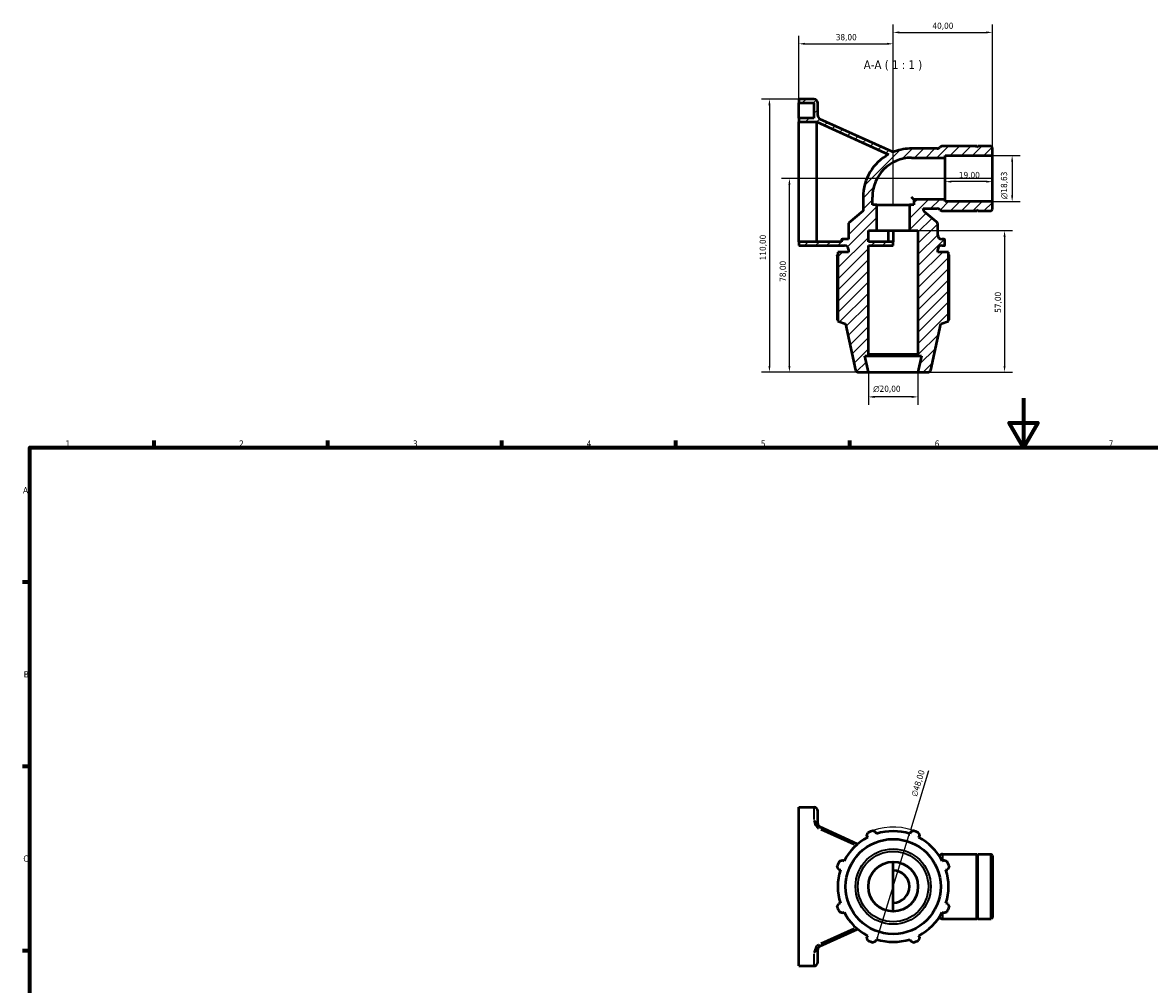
# Model space of a CAD drawing. Header units: millimetres. Extents: x 0 to 908, y 0 to 745.
# Tile 2 of 4: x 17 to 471, y 358 to 745. Entities that reach past the tile are written whole.
import ezdxf

# ---------------------------------------------------------------- set-up
doc = ezdxf.new("R2010")
doc.units = ezdxf.units.MM
for name, color, linetype, lineweight in [('Border (ISO)', 7, 'Continuous', 70), ('Dimension (ISO)', 7, 'Continuous', 25), ('Hatch (ISO)', 7, 'Continuous', 18), ('Symbol (ISO)', 7, 'Continuous', 25), ('Visible (ISO)', 7, 'Continuous', 50), ('Visible Narrow (ISO)', 7, 'Continuous', 35)]:
    doc.layers.add(name, color=color, linetype=linetype, lineweight=lineweight)
doc.styles.add('Label Text (ISO)', font='tahoma.ttf')
doc.styles.add('Note Text (ISO)', font='tahoma.ttf')
doc.dimstyles.new('Default (ISO)', dxfattribs={"dimtxt": 2.5, "dimasz": 2.5, "dimexe": 3.175, "dimexo": 0, "dimgap": 0.762, "dimtad": 1, "dimrnd": 1e-08, "dimzin": 0, "dimtxsty": 'Note Text (ISO)', "dimcen": 0.09, "dimdle": 10, "dimclrd": 256, "dimclre": 256, "dimclrt": 232, "dimazin": 0, "dimtfac": 1.40208, "dimtmove": 0, "dimatfit": 3, "dimfxl": 1, "dimtolj": 1, "dimtzin": 0, "dimlwd": -1, "dimlwe": -1, "dimarcsym": 0})

# ---------------------------------------------------------------- blocks, each defined once
blk = doc.blocks.new('Borders Default Border')
at = {"layer": 'Border (ISO)'}
for p, q in [((70.08, 574), (70.08, 576.9)), ((140.17, 574), (140.17, 576.9)), ((210.25, 574), (210.25, 576.9)), ((280.33, 574), (280.33, 576.9)), ((350.42, 574), (350.42, 576.9)), ((20, 519.75), (17.1, 519.75)), ((20, 445.5), (17.1, 445.5)), ((20, 371.25), (17.1, 371.25))]:
    blk.add_line(p, q, dxfattribs=at)
at = {"layer": 'Border (ISO)', "flags": 128}
for points in [[(420.5, 594), (420.5, 574), (414.73, 584), (426.27, 584), (420.5, 574)], [(20, 20), (20, 574), (821, 574), (821, 20), (20, 20)]]:
    blk.add_lwpolyline(points, dxfattribs=at)
at = {"layer": 'Border (ISO)', "color": 232, "true_color": 0xca0064, "char_height": 2.5, "attachment_point": 7, "style": 'Note Text (ISO)'}
for s, insert in [('1', (34.48, 574.4)), ('2', (104.37, 574.4)), ('3', (174.43, 574.35)), ('4', (244.42, 574.4)), ('5', (314.64, 574.35)), ('6', (384.66, 574.35)), ('7', (454.77, 574.4)), ('A', (17.29, 555.62)), ('B', (17.59, 481.37)), ('C', (17.43, 407.08))]:
    blk.add_mtext(s, dxfattribs=dict(at, insert=insert))
blk = doc.blocks.new('*D7')
at = {"layer": 'Defpoints', "color": 0, "transparency": 16777216}
for p in [(329.92, 714.46), (318.07, 604.46), (357.92, 604.46)]:
    blk.add_point(p, dxfattribs=at)
at = {"layer": 'Dimension (ISO)', "transparency": 16777216}
for p, q in [((329.92, 714.46), (314.89, 714.46)), ((318.07, 711.96), (318.07, 606.96)), ((357.92, 604.46), (314.89, 604.46))]:
    blk.add_line(p, q, dxfattribs=at)
for points in [[(317.65, 711.96), (318.49, 711.96), (318.07, 714.46)], [(317.65, 606.96), (318.49, 606.96), (318.07, 604.46)]]:
    blk.add_solid(points, dxfattribs=at)
at = {"layer": 'Dimension (ISO)', "color": 232, "true_color": 0xca0064, "transparency": 16777216, "insert": (314.14, 649.51), "char_height": 2.5, "attachment_point": 1, "rotation": 90, "style": 'Note Text (ISO)'}
blk.add_mtext('\\A1;110,00', dxfattribs=at)
blk = doc.blocks.new('*D8')
at = {"layer": 'Defpoints', "color": 0, "transparency": 16777216}
for p in [(367.92, 736.76), (329.92, 712.94), (367.92, 671.81)]:
    blk.add_point(p, dxfattribs=at)
at = {"layer": 'Dimension (ISO)', "transparency": 16777216}
for p, q in [((329.92, 712.94), (329.92, 739.94)), ((332.42, 736.76), (365.42, 736.76)), ((367.92, 671.81), (367.92, 739.94))]:
    blk.add_line(p, q, dxfattribs=at)
for points in [[(332.42, 737.18), (332.42, 736.35), (329.92, 736.76)], [(365.42, 737.18), (365.42, 736.35), (367.92, 736.76)]]:
    blk.add_solid(points, dxfattribs=at)
at = {"layer": 'Dimension (ISO)', "color": 232, "true_color": 0xca0064, "transparency": 16777216, "insert": (344.8, 740.7), "char_height": 2.5, "attachment_point": 1, "style": 'Note Text (ISO)'}
blk.add_mtext('\\A1;38,00', dxfattribs=at)
blk = doc.blocks.new('*D9')
at = {"layer": 'Defpoints', "color": 0, "transparency": 16777216}
for p in [(407.92, 741.37), (407.92, 691.78), (367.92, 671.81)]:
    blk.add_point(p, dxfattribs=at)
at = {"layer": 'Dimension (ISO)', "transparency": 16777216}
for p, q in [((367.92, 671.81), (367.92, 744.54)), ((370.42, 741.37), (405.42, 741.37)), ((407.92, 691.78), (407.92, 744.54))]:
    blk.add_line(p, q, dxfattribs=at)
for points in [[(370.42, 741.78), (370.42, 740.95), (367.92, 741.37)], [(405.42, 741.78), (405.42, 740.95), (407.92, 741.37)]]:
    blk.add_solid(points, dxfattribs=at)
at = {"layer": 'Dimension (ISO)', "color": 232, "true_color": 0xca0064, "transparency": 16777216, "insert": (383.75, 745.3), "char_height": 2.5, "attachment_point": 1, "style": 'Note Text (ISO)'}
blk.add_mtext('\\A1;40,00', dxfattribs=at)
blk = doc.blocks.new('*D10')
at = {"layer": 'Defpoints', "color": 0, "transparency": 16777216}
for p in [(388.92, 682.46), (388.92, 681.21), (407.92, 682.46)]:
    blk.add_point(p, dxfattribs=at)
at = {"layer": 'Dimension (ISO)', "transparency": 16777216}
blk.add_line((405.42, 681.21), (391.42, 681.21), dxfattribs=at)
for points in [[(391.42, 681.62), (391.42, 680.79), (388.92, 681.21)], [(405.42, 681.62), (405.42, 680.79), (407.92, 681.21)]]:
    blk.add_solid(points, dxfattribs=at)
at = {"layer": 'Dimension (ISO)', "color": 232, "true_color": 0xca0064, "transparency": 16777216, "insert": (394.41, 685.14), "char_height": 2.5, "attachment_point": 1, "style": 'Note Text (ISO)'}
blk.add_mtext('\\A1;19,00', dxfattribs=at)
blk = doc.blocks.new('*D11')
at = {"layer": 'Defpoints', "color": 0, "transparency": 16777216}
for p in [(407.92, 691.78), (407.92, 673.15), (415.87, 673.15)]:
    blk.add_point(p, dxfattribs=at)
at = {"layer": 'Dimension (ISO)', "transparency": 16777216}
for p, q in [((407.92, 691.78), (419.04, 691.78)), ((415.87, 689.28), (415.87, 675.65)), ((407.92, 673.15), (419.04, 673.15))]:
    blk.add_line(p, q, dxfattribs=at)
for points in [[(415.45, 689.28), (416.28, 689.28), (415.87, 691.78)], [(415.45, 675.65), (416.28, 675.65), (415.87, 673.15)]]:
    blk.add_solid(points, dxfattribs=at)
at = {"layer": 'Dimension (ISO)', "color": 232, "true_color": 0xca0064, "transparency": 16777216, "insert": (411.34, 674.19), "char_height": 2.5, "attachment_point": 1, "rotation": 90, "style": 'Note Text (ISO)'}
blk.add_mtext('\\A1;\\fAIGDT|b0|i0;\\H2.5000;\\ln\\fTahoma|b0|i0;\\H2.5000;18,63', dxfattribs=at)
blk = doc.blocks.new('*D12')
at = {"layer": 'Defpoints', "color": 0, "transparency": 16777216}
for p in [(374.44, 661.46), (377.92, 604.46), (412.81, 604.46)]:
    blk.add_point(p, dxfattribs=at)
at = {"layer": 'Dimension (ISO)', "transparency": 16777216}
for p, q in [((374.44, 661.46), (415.99, 661.46)), ((412.81, 658.96), (412.81, 606.96)), ((377.92, 604.46), (415.99, 604.46))]:
    blk.add_line(p, q, dxfattribs=at)
for points in [[(412.4, 658.96), (413.23, 658.96), (412.81, 661.46)], [(412.4, 606.96), (413.23, 606.96), (412.81, 604.46)]]:
    blk.add_solid(points, dxfattribs=at)
at = {"layer": 'Dimension (ISO)', "color": 232, "true_color": 0xca0064, "transparency": 16777216, "insert": (408.88, 628.36), "char_height": 2.5, "attachment_point": 1, "rotation": 90, "style": 'Note Text (ISO)'}
blk.add_mtext('\\A1;57,00', dxfattribs=at)
blk = doc.blocks.new('*D13')
at = {"layer": 'Defpoints', "color": 0, "transparency": 16777216}
for p in [(357.92, 604.46), (377.92, 604.46), (357.92, 594.46)]:
    blk.add_point(p, dxfattribs=at)
at = {"layer": 'Dimension (ISO)', "transparency": 16777216}
for p, q in [((357.92, 604.46), (357.92, 591.29)), ((377.92, 604.46), (377.92, 591.29)), ((375.42, 594.46), (360.42, 594.46))]:
    blk.add_line(p, q, dxfattribs=at)
for points in [[(360.42, 594.88), (360.42, 594.05), (357.92, 594.46)], [(375.42, 594.88), (375.42, 594.05), (377.92, 594.46)]]:
    blk.add_solid(points, dxfattribs=at)
at = {"layer": 'Dimension (ISO)', "color": 232, "true_color": 0xca0064, "transparency": 16777216, "insert": (359.87, 598.99), "char_height": 2.5, "attachment_point": 1, "style": 'Note Text (ISO)'}
blk.add_mtext('\\A1;\\fAIGDT|b0|i0;\\H2.5000;\\ln\\fTahoma|b0|i0;\\H2.5000;20,00', dxfattribs=at)
blk = doc.blocks.new('*D14')
at = {"layer": 'Defpoints', "color": 0, "transparency": 16777216}
for p in [(326.12, 682.46), (407.92, 682.46), (357.92, 604.46)]:
    blk.add_point(p, dxfattribs=at)
at = {"layer": 'Dimension (ISO)', "transparency": 16777216}
for p, q in [((407.92, 682.46), (322.94, 682.46)), ((326.12, 606.96), (326.12, 679.96)), ((357.92, 604.46), (322.94, 604.46))]:
    blk.add_line(p, q, dxfattribs=at)
for points in [[(325.7, 679.96), (326.53, 679.96), (326.12, 682.46)], [(325.7, 606.96), (326.53, 606.96), (326.12, 604.46)]]:
    blk.add_solid(points, dxfattribs=at)
at = {"layer": 'Dimension (ISO)', "color": 232, "true_color": 0xca0064, "transparency": 16777216, "insert": (322.18, 640.84), "char_height": 2.5, "attachment_point": 1, "rotation": 90, "style": 'Note Text (ISO)'}
blk.add_mtext('\\A1;78,00', dxfattribs=at)
blk = doc.blocks.new('*D15')
at = {"layer": 'Defpoints', "color": 0, "transparency": 16777216}
for p in [(374.99, 420.02), (360.85, 374.15)]:
    blk.add_point(p, dxfattribs=at)
at = {"layer": 'Dimension (ISO)', "transparency": 16777216}
for p, q in [((374.99, 420.02), (382.35, 443.89)), ((361.59, 376.54), (374.26, 417.63))]:
    blk.add_line(p, q, dxfattribs=at)
blk.add_arc((367.92, 397.08), 24, 65.2825, 109.792, dxfattribs=at)
for points in [[(373.86, 417.75), (374.66, 417.51), (374.99, 420.02)], [(361.19, 376.66), (361.99, 376.42), (360.85, 374.15)]]:
    blk.add_solid(points, dxfattribs=at)
at = {"layer": 'Dimension (ISO)', "color": 232, "true_color": 0xca0064, "transparency": 16777216, "insert": (375.09, 433.83), "char_height": 2.5, "attachment_point": 1, "rotation": 72.8623, "style": 'Note Text (ISO)'}
blk.add_mtext('\\A1;∅48,00', dxfattribs=at)

msp = doc.modelspace()

# ---------------------------------------------------------------- hatches: boundary and pattern name
at = {"layer": 'Hatch (ISO)'}
h = msp.add_hatch(dxfattribs=at)
h.set_pattern_fill('ANSI31', color=256, scale=25.4, style=0)
h.set_pattern_definition([(45, (0, 0), (-2.245064, 2.245064), [])])
edge = h.paths.add_edge_path()
edge.add_line((388.922, 673.147), (388.922, 674.079))
edge.add_line((388.922, 674.079), (376.306, 674.079))
edge.add_line((376.306, 674.079), (376.306, 671.81))
edge.add_line((376.306, 671.81), (374.443, 671.81))
edge.add_line((374.443, 671.81), (374.443, 661.463))
edge.add_line((374.443, 661.463), (377.922, 661.463))
edge.add_line((377.922, 661.463), (377.922, 611.563))
edge.add_line((377.922, 611.563), (378.522, 610.963))
edge.add_line((378.522, 610.963), (379.304, 610.963))
edge.add_line((379.304, 610.963), (377.922, 604.463))
edge.add_line((377.922, 604.463), (382.113, 604.463))
edge.add_ellipse((382.113, 605.463), major_axis=(0, -1), ratio=1, start_angle=0, end_angle=78)
edge.add_line((383.091, 605.255), (387.067, 623.963))
edge.add_line((387.067, 623.963), (390.242, 624.994))
edge.add_line((390.242, 624.994), (390.242, 652.823))
edge.add_line((390.242, 652.823), (385.922, 652.823))
edge.add_line((385.922, 652.823), (385.922, 653.863))
edge.add_ellipse((387.482, 653.863), major_axis=(-1.56, 0), ratio=1, start_angle=270, end_angle=360, ccw=False)
edge.add_line((387.482, 655.423), (388.402, 655.423))
edge.add_ellipse((388.402, 655.823), major_axis=(0, -0.4), ratio=1, start_angle=0, end_angle=90)
edge.add_line((388.802, 655.823), (388.802, 657.623))
edge.add_ellipse((388.402, 657.623), major_axis=(0.4, 0), ratio=1, start_angle=0, end_angle=90)
edge.add_line((388.402, 658.023), (387.482, 658.023))
edge.add_ellipse((387.482, 659.583), major_axis=(0, -1.56), ratio=1, start_angle=270, end_angle=360, ccw=False)
edge.add_line((385.922, 659.583), (385.922, 663.795))
edge.add_ellipse((384.362, 663.795), major_axis=(1.56, 0), ratio=1, start_angle=0, end_angle=50)
edge.add_line((385.365, 664.99), (380.59, 668.997))
edge.add_ellipse((381.593, 670.192), major_axis=(-1.003, -1.195), ratio=1, start_angle=310, end_angle=360, ccw=False)
edge.add_line((380.033, 670.192), (380.033, 670.352))
edge.add_line((380.033, 670.352), (385.595, 670.352))
edge.add_ellipse((385.595, 668.792), major_axis=(0, 1.56), ratio=1, start_angle=314.54155, end_angle=360, ccw=False)
edge.add_ellipse((387.818, 670.981), major_axis=(-1.112, -1.094), ratio=1, start_angle=0, end_angle=45.45845)
edge.add_line((387.818, 669.421), (401.589, 669.421))
edge.add_line((401.589, 669.421), (401.589, 669.921))
edge.add_line((401.589, 669.921), (402.089, 669.421))
edge.add_line((402.089, 669.421), (407.363, 669.421))
edge.add_line((407.363, 669.421), (407.922, 669.98))
edge.add_line((407.922, 669.98), (407.922, 673.147))
edge.add_line((407.922, 673.147), (388.922, 673.147))
edge = h.paths.add_edge_path()
edge.add_line((329.922, 712.943), (336.002, 712.943))
edge.add_line((336.002, 712.943), (336.002, 706.823))
edge.add_line((336.002, 706.823), (329.922, 706.823))
edge.add_line((329.922, 706.823), (329.922, 705.303))
edge.add_line((329.922, 705.303), (337.186, 705.303))
edge.add_line((337.186, 705.303), (366.076, 692.221))
edge.add_ellipse((375.375, 675.01), major_axis=(-9.299, 17.211), ratio=1, start_angle=0, end_angle=61.61803)
edge.add_line((355.812, 675.01), (355.812, 669.465))
edge.add_line((355.812, 669.465), (349.922, 664.523))
edge.add_line((349.922, 664.523), (349.922, 658.023))
edge.add_line((349.922, 658.023), (347.442, 658.023))
edge.add_ellipse((347.442, 657.623), major_axis=(0, 0.4), ratio=1, start_angle=0, end_angle=90)
edge.add_line((347.042, 657.623), (347.042, 656.983))
edge.add_line((347.042, 656.983), (329.922, 656.983))
edge.add_line((329.922, 656.983), (329.922, 655.423))
edge.add_line((329.922, 655.423), (348.362, 655.423))
edge.add_ellipse((348.362, 653.863), major_axis=(0, 1.56), ratio=1, start_angle=270, end_angle=360, ccw=False)
edge.add_line((349.922, 653.863), (349.922, 652.823))
edge.add_line((349.922, 652.823), (345.602, 652.823))
edge.add_line((345.602, 652.823), (345.602, 624.994))
edge.add_line((345.602, 624.994), (348.778, 623.963))
edge.add_line((348.778, 623.963), (352.754, 605.255))
edge.add_ellipse((353.732, 605.463), major_axis=(-0.978, -0.208), ratio=1, start_angle=0, end_angle=78)
edge.add_line((353.732, 604.463), (357.922, 604.463))
edge.add_line((357.922, 604.463), (356.541, 610.963))
edge.add_line((356.541, 610.963), (357.322, 610.963))
edge.add_line((357.322, 610.963), (357.922, 611.563))
edge.add_line((357.922, 611.563), (357.922, 655.423))
edge.add_line((357.922, 655.423), (367.922, 655.423))
edge.add_line((367.922, 655.423), (367.922, 656.983))
edge.add_line((367.922, 656.983), (357.922, 656.983))
edge.add_line((357.922, 656.983), (357.922, 661.463))
edge.add_line((357.922, 661.463), (361.402, 661.463))
edge.add_line((361.402, 661.463), (361.402, 671.81))
edge.add_line((361.402, 671.81), (359.538, 671.81))
edge.add_line((359.538, 671.81), (359.538, 675.01))
edge.add_ellipse((375.375, 675.01), major_axis=(-15.836, 0), ratio=1, start_angle=270, end_angle=360, ccw=False)
edge.add_line((375.375, 690.847), (388.922, 690.847))
edge.add_line((388.922, 690.847), (388.922, 691.778))
edge.add_line((388.922, 691.778), (407.922, 691.778))
edge.add_line((407.922, 691.778), (407.922, 694.945))
edge.add_line((407.922, 694.945), (407.363, 695.504))
edge.add_line((407.363, 695.504), (402.089, 695.504))
edge.add_line((402.089, 695.504), (401.589, 695.004))
edge.add_line((401.589, 695.004), (401.589, 695.504))
edge.add_line((401.589, 695.504), (387.818, 695.504))
edge.add_ellipse((387.818, 693.944), major_axis=(0, 1.56), ratio=1, start_angle=0, end_angle=45.45845)
edge.add_ellipse((385.595, 696.133), major_axis=(1.112, -1.094), ratio=1, start_angle=314.54155, end_angle=360, ccw=False)
edge.add_line((385.595, 694.573), (375.375, 694.573))
edge.add_ellipse((375.375, 675.01), major_axis=(0, 19.563), ratio=1, start_angle=0, end_angle=20.53491)
edge.add_spline(control_points=[(368.513, 693.33), (368.32, 693.258), (368.115, 693.224), (367.707, 693.239), (367.507, 693.286), (367.322, 693.369)], knot_values=[-0.1226277, -0.1226277, -0.1226277, -0.1226277, -0.0609405, -0.0609405, 0, 0, 0, 0], degree=3, periodic=0)
edge.add_line((367.322, 693.369), (338.439, 706.448))
edge.add_ellipse((339.082, 707.869), major_axis=(-0.643, -1.421), ratio=1, start_angle=294.36078, end_angle=360, ccw=False)
edge.add_line((337.522, 707.869), (337.522, 712.903))
edge.add_ellipse((335.962, 712.903), major_axis=(1.56, 0), ratio=1, start_angle=0, end_angle=90)
edge.add_line((335.962, 714.463), (329.922, 714.463))
edge.add_line((329.922, 714.463), (329.922, 712.943))

# ---------------------------------------------------------------- linework, layer by layer
at = {"layer": 'Visible (ISO)'}
for p, q in [((335.962, 714.463), (329.922, 714.463)), ((329.922, 714.463), (329.922, 712.943)), ((329.922, 712.943), (336.002, 712.943)), ((329.922, 706.823), (329.922, 712.943)), ((336.002, 712.943), (336.002, 706.823)), ((337.522, 707.869), (337.522, 712.903)), ((336.002, 706.823), (329.922, 706.823)), ((329.922, 706.823), (329.922, 705.303)), ((329.922, 705.303), (337.186, 705.303)), ((329.922, 682.463), (329.922, 705.303)), ((337.186, 705.303), (366.076, 692.221)), ((337.186, 682.463), (337.186, 705.303)), ((367.322, 693.369), (338.439, 706.448)), ((401.589, 695.504), (387.818, 695.504)), ((402.089, 695.504), (401.589, 695.004)), ((401.589, 695.004), (401.589, 695.504)), ((407.363, 695.504), (402.089, 695.504)), ((407.922, 694.945), (407.363, 695.504)), ((407.922, 691.778), (407.922, 694.945)), ((385.595, 694.573), (375.375, 694.573)), ((375.375, 690.847), (388.922, 690.847)), ((388.922, 690.847), (388.922, 691.778)), ((388.922, 691.778), (407.922, 691.778)), ((388.922, 674.079), (388.922, 690.847)), ((407.922, 673.147), (407.922, 691.778)), ((329.922, 656.983), (329.922, 682.463)), ((337.186, 656.983), (337.186, 682.463)), ((355.812, 675.01), (355.812, 669.465)), ((359.538, 671.81), (359.538, 675.01)), ((376.306, 674.079), (375.375, 675.01)), ((388.922, 674.079), (376.306, 674.079)), ((376.306, 674.079), (376.306, 671.81)), ((388.922, 673.147), (388.922, 674.079)), ((407.922, 673.147), (388.922, 673.147)), ((407.922, 669.98), (407.922, 673.147)), ((355.812, 669.465), (349.922, 664.523)), ((361.402, 671.81), (359.538, 671.81)), ((361.402, 661.463), (361.402, 671.81)), ((361.402, 671.81), (374.443, 671.81)), ((376.306, 671.81), (374.443, 671.81)), ((374.443, 671.81), (374.443, 661.463)), ((380.033, 670.192), (380.033, 670.352)), ((380.033, 670.352), (385.595, 670.352)), ((385.365, 664.99), (380.59, 668.997)), ((387.818, 669.421), (401.589, 669.421)), ((401.589, 669.421), (401.589, 669.921)), ((401.589, 669.921), (402.089, 669.421)), ((402.089, 669.421), (407.363, 669.421)), ((407.363, 669.421), (407.922, 669.98)), ((349.922, 664.523), (349.922, 658.023)), ((385.922, 659.583), (385.922, 663.795)), ((357.922, 656.983), (357.922, 661.463)), ((357.922, 661.463), (361.402, 661.463)), ((361.402, 661.463), (374.443, 661.463)), ((365.969, 661.463), (365.969, 656.983)), ((367.922, 661.463), (367.922, 656.983)), ((374.443, 661.463), (377.922, 661.463)), ((377.922, 661.463), (377.922, 611.563)), ((347.042, 656.983), (329.922, 656.983)), ((329.922, 656.983), (329.922, 655.423)), ((329.922, 655.423), (348.362, 655.423)), ((347.042, 657.623), (347.042, 656.983)), ((349.922, 658.023), (347.442, 658.023)), ((367.922, 656.983), (357.922, 656.983)), ((357.922, 611.563), (357.922, 655.423)), ((357.922, 655.423), (367.922, 655.423)), ((367.922, 655.423), (367.922, 656.983)), ((388.402, 658.023), (387.482, 658.023)), ((387.482, 655.423), (388.402, 655.423)), ((388.802, 655.823), (388.802, 657.623)), ((345.34, 651.383), (345.34, 625.54)), ((349.922, 652.823), (345.602, 652.823)), ((345.602, 652.823), (345.602, 624.994)), ((349.922, 653.863), (349.922, 652.823)), ((385.922, 652.823), (385.922, 653.863)), ((390.242, 652.823), (385.922, 652.823)), ((390.242, 624.994), (390.242, 652.823)), ((390.505, 625.54), (390.505, 651.383)), ((345.602, 624.994), (348.778, 623.963)), ((348.778, 623.963), (352.754, 605.255)), ((383.091, 605.255), (387.067, 623.963)), ((387.067, 623.963), (390.242, 624.994)), ((357.922, 604.463), (356.541, 610.963)), ((356.541, 610.963), (357.322, 610.963)), ((357.322, 610.963), (357.922, 611.563)), ((357.322, 610.963), (378.522, 610.963)), ((377.922, 611.563), (357.922, 611.563)), ((377.922, 611.563), (378.522, 610.963)), ((379.304, 610.963), (377.922, 604.463)), ((378.522, 610.963), (379.304, 610.963)), ((353.732, 604.463), (357.922, 604.463)), ((357.922, 604.463), (377.922, 604.463)), ((377.922, 604.463), (382.113, 604.463)), ((329.922, 429.085), (335.962, 429.085)), ((329.922, 365.085), (329.922, 429.085)), ((337.522, 422.491), (337.522, 427.525)), ((353.601, 414.204), (338.34, 421.115)), ((361.211, 418.372), (360.994, 419.058)), ((374.851, 419.058), (374.634, 418.372)), ((357.284, 417.521), (357.616, 416.883)), ((378.229, 416.883), (378.561, 417.521)), ((387.818, 410.126), (401.589, 410.126)), ((401.589, 384.043), (401.589, 410.126)), ((401.589, 409.626), (402.089, 410.126)), ((402.089, 384.043), (402.089, 410.126)), ((402.089, 410.126), (407.363, 410.126)), ((407.363, 384.043), (407.363, 410.126)), ((407.922, 409.567), (407.363, 410.126)), ((407.922, 409.567), (407.922, 384.602)), ((348.124, 407.391), (347.486, 407.723)), ((367.922, 387.085), (367.922, 407.085)), ((388.359, 407.723), (387.72, 407.391)), ((345.949, 404.013), (346.635, 403.796)), ((389.209, 403.796), (389.896, 404.013)), ((346.635, 390.373), (345.949, 390.156)), ((347.486, 386.446), (348.124, 386.778)), ((387.72, 386.778), (388.359, 386.446)), ((389.896, 390.156), (389.209, 390.373)), ((387.818, 384.043), (401.589, 384.043)), ((401.589, 384.543), (402.089, 384.043)), ((402.089, 384.043), (407.363, 384.043)), ((407.922, 384.602), (407.363, 384.043)), ((338.34, 373.055), (353.601, 379.965)), ((357.616, 377.287), (357.284, 376.648)), ((378.561, 376.648), (378.229, 377.287)), ((360.994, 375.111), (361.211, 375.798)), ((374.634, 375.798), (374.851, 375.111)), ((337.522, 366.645), (337.522, 371.679)), ((329.922, 365.085), (335.962, 365.085))]:
    msp.add_line(p, q, dxfattribs=at)
for radius in [19.145, 10]:
    msp.add_circle((367.922, 397.085), radius, dxfattribs=at)
for centre, radius, start, end in [((335.962, 712.903), 1.56, 0, 90), ((339.082, 707.869), 1.56, 180, 245.63922), ((385.595, 696.133), 1.56, 270, 315.45845), ((387.818, 693.944), 1.56, 90, 135.45845), ((375.375, 675.01), 19.563, 118.38197, 180), ((375.375, 675.01), 15.836, 90, 180), ((375.375, 675.01), 19.563, 90, 110.53491), ((381.593, 670.192), 1.56, 180, 230), ((385.595, 668.792), 1.56, 44.54155, 90), ((387.818, 670.981), 1.56, 224.54155, 270), ((384.362, 663.795), 1.56, 0, 50), ((387.482, 659.583), 1.56, 180, 270), ((347.442, 657.623), 0.4, 90, 180), ((348.362, 653.863), 1.56, 0, 90), ((387.482, 653.863), 1.56, 90, 180), ((388.402, 657.623), 0.4, 0, 90), ((388.402, 655.823), 0.4, 270, 0), ((353.732, 605.463), 1, 192, 270), ((382.113, 605.463), 1, 270, 348), ((335.962, 427.525), 1.56, 0, 90), ((339.082, 422.491), 1.56, 180, 245.63922), ((367.922, 397.085), 24, 109.79198, 115.20802), ((367.922, 397.085), 22.32, 72.5, 107.5), ((367.922, 397.085), 24, 64.79198, 70.20802), ((367.922, 397.085), 22.32, 117.5, 152.5), ((367.922, 397.085), 22.32, 27.5, 62.5), ((385.595, 410.755), 1.56, 304.90269, 315.45845), ((387.818, 408.566), 1.56, 90, 135.45845), ((367.922, 397.085), 24, 154.79198, 160.20802), ((367.922, 397.085), 24, 19.79198, 25.20802), ((367.922, 397.085), 22.32, 162.5, 197.5), ((367.922, 397.085), 6.521, 270, 90), ((367.922, 397.085), 22.32, 342.5, 17.5), ((367.922, 397.085), 24, 199.79198, 205.20802), ((367.922, 397.085), 22.32, 207.5, 242.5), ((367.922, 397.085), 22.32, 297.5, 332.5), ((367.922, 397.085), 24, 334.79198, 340.20802), ((385.595, 383.415), 1.56, 44.54155, 55.09731), ((387.818, 385.603), 1.56, 224.54155, 270), ((339.082, 371.679), 1.56, 114.36078, 180), ((367.922, 397.085), 24, 244.79198, 250.20802), ((367.922, 397.085), 22.32, 252.5, 287.5), ((367.922, 397.085), 24, 289.79198, 295.20802), ((335.962, 366.645), 1.56, 270, 0)]:
    msp.add_arc(centre, radius, start, end, dxfattribs=at)
msp.add_open_spline([(368.513, 693.33), (368.32, 693.258), (368.115, 693.224), (367.707, 693.239), (367.507, 693.286), (367.322, 693.369)], degree=3, knots=[-0.12262774, -0.12262774, -0.12262774, -0.12262774, -0.06094054, -0.06094054, 0, 0, 0, 0], dxfattribs=at)
for points, weights in [([(345.34, 651.383), (345.472, 651.595), (345.602, 651.801)], [1.01861138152, 1.0162663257, 1.01377644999]), ([(390.242, 651.801), (390.372, 651.595), (390.505, 651.383)], [1.01377644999, 1.0162663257, 1.01861138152]), ([(345.34, 625.54), (345.472, 625.471), (345.602, 625.404)], [1, 1.00109388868, 1.00204049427]), ([(390.242, 625.404), (390.372, 625.471), (390.505, 625.54)], [1.00204049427, 1.00109388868, 1]), ([(357.284, 417.521), (357.488, 418.147), (357.701, 418.799)], [1.00432908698, 1.00257150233, 1]), ([(359.796, 419.667), (360.407, 419.356), (360.994, 419.058)], [1, 1.00257150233, 1.00432908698]), ([(374.851, 419.058), (375.438, 419.356), (376.049, 419.667)], [1.00432908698, 1.00257150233, 1]), ([(378.144, 418.799), (378.357, 418.147), (378.561, 417.521)], [1, 1.00257150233, 1.00432908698]), ([(345.949, 404.013), (345.651, 404.6), (345.34, 405.211)], [1.00432908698, 1.00257150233, 1]), ([(346.208, 407.306), (346.86, 407.519), (347.486, 407.723)], [1, 1.00257150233, 1.00432908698]), ([(388.359, 407.723), (388.985, 407.519), (389.637, 407.306)], [1.00432908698, 1.00257150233, 1]), ([(390.505, 405.211), (390.194, 404.6), (389.896, 404.013)], [1, 1.00257150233, 1.00432908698]), ([(345.34, 388.958), (345.651, 389.569), (345.949, 390.156)], [1, 1.00257150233, 1.00432908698]), ([(347.486, 386.446), (346.86, 386.65), (346.208, 386.863)], [1.00432908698, 1.00257150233, 1]), ([(389.637, 386.863), (388.985, 386.65), (388.359, 386.446)], [1, 1.00257150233, 1.00432908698]), ([(389.896, 390.156), (390.194, 389.569), (390.505, 388.958)], [1.00432908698, 1.00257150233, 1]), ([(357.701, 375.37), (357.488, 376.022), (357.284, 376.648)], [1, 1.00257150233, 1.00432908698]), ([(360.994, 375.111), (360.407, 374.813), (359.796, 374.502)], [1.00432908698, 1.00257150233, 1]), ([(376.049, 374.502), (375.438, 374.813), (374.851, 375.111)], [1, 1.00257150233, 1.00432908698]), ([(378.561, 376.648), (378.357, 376.022), (378.144, 375.37)], [1.00432908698, 1.00257150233, 1])]:
    msp.add_rational_spline(points, weights, degree=2, dxfattribs=at)
at = {"layer": 'Visible Narrow (ISO)'}
for p, q in [((335.962, 428.826), (335.962, 424.163)), ((336.085, 423.793), (337.518, 422.495)), ((338.339, 421.112), (338.043, 420.46)), ((338.765, 420.066), (352.207, 413.979)), ((386.706, 409.191), (386.706, 409.659)), ((387.818, 410.119), (387.818, 407.695)), ((387.818, 386.474), (387.818, 384.05)), ((386.706, 384.51), (386.706, 384.979)), ((352.207, 380.19), (338.765, 374.103)), ((338.339, 373.057), (338.043, 373.71)), ((335.962, 370.007), (335.962, 365.344)), ((337.518, 371.674), (336.085, 370.377))]:
    msp.add_line(p, q, dxfattribs=at)
for radius in [15.168, 14.19]:
    msp.add_circle((367.922, 397.085), radius, dxfattribs=at)
for points, knots in [([(336.012, 423.699), (336.08, 423.417), (336.151, 423.135), (336.339, 422.486), (336.467, 422.119), (336.829, 421.416), (337.072, 421.082), (337.518, 420.695), (337.669, 420.588), (337.83, 420.499)], [0.02016832, 0.02016832, 0.02016832, 0.02016832, 0.10726126, 0.10726126, 0.22287622, 0.22287622, 0.34421943, 0.34421943, 0.39901207, 0.39901207, 0.39901207, 0.39901207]), ([(338.209, 421.18), (338.097, 421.242), (337.989, 421.316), (337.663, 421.588), (337.468, 421.825), (337.08, 422.36), (336.877, 422.658), (336.473, 423.216), (336.287, 423.467), (336.099, 423.72)], [-0.39901207, -0.39901207, -0.39901207, -0.39901207, -0.34421943, -0.34421943, -0.22287622, -0.22287622, -0.10726126, -0.10726126, -0.02016832, -0.02016832, -0.02016832, -0.02016832]), ([(337.83, 373.67), (337.756, 373.629), (337.684, 373.584), (337.409, 373.394), (337.226, 373.225), (336.863, 372.794), (336.7, 372.522), (336.409, 371.897), (336.293, 371.538), (336.128, 370.942), (336.069, 370.706), (336.012, 370.47)], [0.02104687, 0.02104687, 0.02104687, 0.02104687, 0.04633339, 0.04633339, 0.12046682, 0.12046682, 0.21449451, 0.21449451, 0.32710897, 0.32710897, 0.39989062, 0.39989062, 0.39989062, 0.39989062]), ([(336.099, 370.449), (336.257, 370.661), (336.412, 370.87), (336.789, 371.388), (336.996, 371.687), (337.341, 372.172), (337.489, 372.371), (337.777, 372.679), (337.911, 372.797), (338.106, 372.929), (338.157, 372.961), (338.209, 372.989)], [-0.39989062, -0.39989062, -0.39989062, -0.39989062, -0.32710897, -0.32710897, -0.21449451, -0.21449451, -0.12046682, -0.12046682, -0.04633339, -0.04633339, -0.02104687, -0.02104687, -0.02104687, -0.02104687])]:
    msp.add_open_spline(points, degree=3, knots=knots, dxfattribs=at)

# ---------------------------------------------------------------- block references
msp.add_blockref('Borders Default Border', (0, 0))

# ---------------------------------------------------------------- texts
at = {"layer": 'Symbol (ISO)', "insert": (356.06, 725.963), "char_height": 3.5, "attachment_point": 7, "style": 'Label Text (ISO)'}
msp.add_mtext('A-A ( 1 : 1 )', dxfattribs=at)

# ---------------------------------------------------------------- dimensions: what is measured, and where the dimension line sits
at = {"layer": 'Dimension (ISO)'}
for base, p1, p2, angle, override, picture, middle in [((407.922, 741.366), (367.922, 671.81), (407.922, 691.778), 180, {"dimdec": 2, "dimtp": 0, "dimtm": 0, "dimtdec": 2, "dimtofl": 0, "dimatfit": 1}, '*D9', (387.922, 741.366)), ((367.922, 736.763), (329.922, 712.943), (367.922, 671.81), 180, {"dimdec": 2, "dimtp": 0, "dimtm": 0, "dimtdec": 2, "dimtofl": 0, "dimatfit": 1}, '*D8', (348.922, 736.763)), ((318.07, 604.463), (329.922, 714.463), (357.922, 604.463), 90, {"dimdec": 2, "dimtp": 0, "dimtm": 0, "dimtdec": 2, "dimtofl": 0, "dimatfit": 1}, '*D7', (318.07, 654.463)), ((326.117, 682.463), (357.922, 604.463), (407.922, 682.463), 90, {"dimdec": 2, "dimtp": 0, "dimtm": 0, "dimtdec": 2, "dimtofl": 0, "dimatfit": 1}, '*D14', (326.117, 644.963)), ((388.922, 681.208), (407.922, 682.463), (388.922, 682.463), 180, {"dimdec": 2, "dimse1": 1, "dimse2": 1, "dimtp": 0, "dimtm": 0, "dimtdec": 2, "dimtofl": 0, "dimatfit": 1}, '*D10', (398.422, 681.208)), ((412.814, 604.463), (374.443, 661.463), (377.922, 604.463), 90, {"dimdec": 2, "dimtp": 0, "dimtm": 0, "dimtdec": 2, "dimtofl": 0, "dimatfit": 1}, '*D12', (412.814, 632.463))]:
    dim = msp.add_linear_dim(base=base, p1=p1, p2=p2, angle=angle, dimstyle='Default (ISO)', override=override, dxfattribs=at)
    dim.commit()
    dim.dimension.update_dxf_attribs({"geometry": picture, "text_midpoint": middle, "dimtype": 160})
for base, p1, p2, angle, picture, middle in [((415.866, 673.147), (407.922, 691.778), (407.922, 673.147), 90, '*D11', (415.866, 679.72)), ((357.922, 594.463), (377.922, 604.463), (357.922, 604.463), 180, '*D13', (365.422, 594.463))]:
    dim = msp.add_linear_dim(base=base, p1=p1, p2=p2, angle=angle, text='\\fAIGDT|b0|i0;\\H2.5000;\\ln\\fTahoma|b0|i0;\\H2.5000;<>', dimstyle='Default (ISO)', override={"dimdec": 2, "dimtp": 0, "dimtm": 0, "dimtdec": 2, "dimtofl": 0, "dimatfit": 1}, dxfattribs=at)
    dim.commit()
    dim.dimension.update_dxf_attribs({"geometry": picture, "text_midpoint": middle, "dimtype": 160})
dim = msp.add_diameter_dim_2p(p1=(360.85, 374.15), p2=(374.994, 420.019), dimstyle='Default (ISO)', override={"dimdec": 2, "dimlfac": 1, "dimtp": 0, "dimtm": 0, "dimtdec": 2, "dimatfit": 2}, dxfattribs=at)
dim.commit()
dim.dimension.update_dxf_attribs({"geometry": '*D15', "text_midpoint": (380.512, 437.912), "dimtype": 163})

doc.saveas('drawing.dxf')
